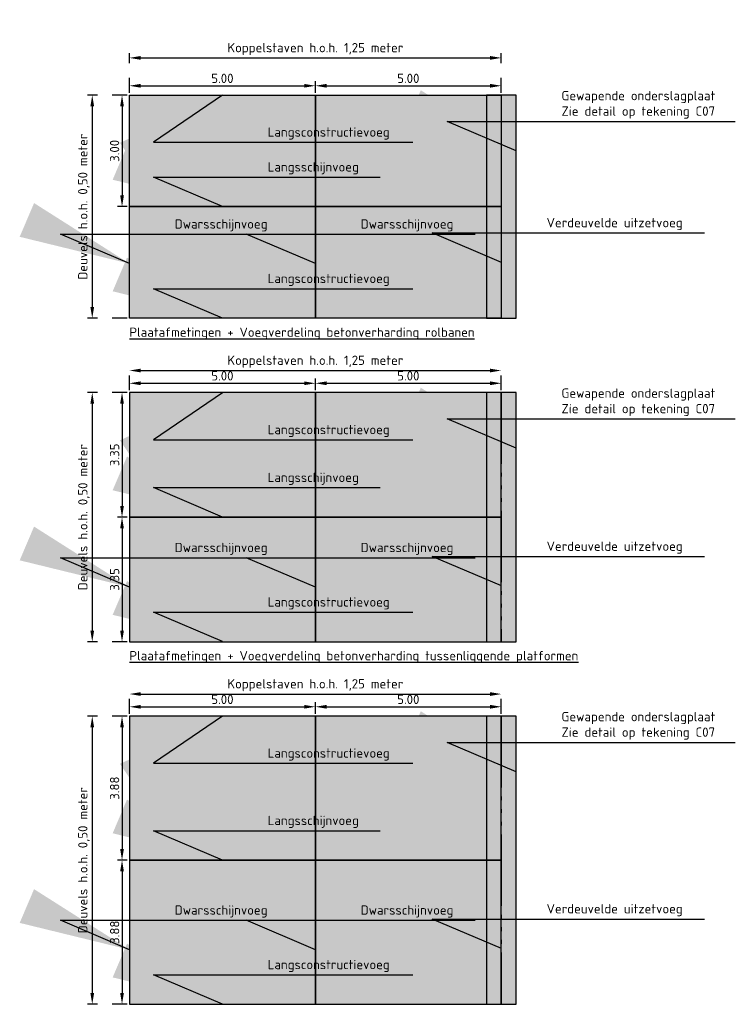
# Model space of a CAD drawing. Header units: metres. Extents: x 175829 to 176206141, y 407048 to 407918896.
# Tile 241 of 256: x 180698 to 180718, y 407221 to 407248. Entities that reach past the tile are written whole.
import ezdxf

# ---------------------------------------------------------------- set-up
doc = ezdxf.new("R2010")
doc.units = ezdxf.units.M
doc.header["$LTSCALE"] = 0.2
doc.header["$PDMODE"] = 3
doc.header["$PDSIZE"] = 1
doc.linetypes.add('ACAD_ISO06W100', pattern=[36, 24, -3, 0, -3, 0, -3, 0, -3])
doc.linetypes.add('XX-HIDDEN', pattern=[4, 2, -2])
doc.layers.add('N-WE-VH-BETONVERHARDING_330mm_PLATFORM-S&R-A', color=7, linetype='Continuous', true_color=0xf0f0f0)
for name, color, linetype in [('N-WE-VH-BETONVERHARDING_330mm_PLATFORM-S&R-G', 3, 'Continuous'), ('N-WE-VH-CO-VOEGEN_BETONVERHARDING_VERDEUVELDE_UITZETVOEG-G', 254, 'ACAD_ISO06W100'), ('N-WE-VH-CO-VOEGEN_BETONVERHARDING_VERDEUVELDE_UITZETVOEG_ONDERSLAGPLAAT-A', 151, 'Continuous'), ('N-WE-VH-CO-VOEGEN_BETONVERHARDING_VERDEUVELDE_UITZETVOEG_ONDERSLAGPLAAT-G', 151, 'Continuous'), ('X-XX-AL-TEKSTEN_LEGENTA-T', 7, 'Continuous')]:
    doc.layers.add(name, color=color, linetype=linetype)
doc.styles.add('NLCS 2.5 mm', font='isocpeur.ttf', dxfattribs={"height": 2.5})
doc.dimstyles.new('NLCS-ARROW', dxfattribs={"dimtxt": 2.5, "dimasz": 3, "dimexe": 1.25, "dimexo": 0.625, "dimgap": 0.75, "dimtad": 1, "dimzin": 0, "dimdsep": 46, "dimtxsty": 'NLCS 2.5 mm', "dimcen": 0, "dimdle": 1, "dimclrd": 1, "dimclre": 251, "dimclrt": 7, "dimazin": 0, "dimtfac": 1, "dimtmove": 1, "dimatfit": 3, "dimfxl": 1, "dimtfillclr": 7, "dimtolj": 1, "dimtzin": 0, "dimarcsym": 0})

# ---------------------------------------------------------------- blocks, each defined once
blk = doc.blocks.new('*D35')
at = {"layer": 'Defpoints', "color": 0, "transparency": 16777216}
for p in [(180706.29, 407246.176), (180701.29, 407245.926), (180706.29, 407245.926)]:
    blk.add_point(p, dxfattribs=at)
at = {"layer": 'X-XX-AL-TEKSTEN_LEGENTA-T', "color": 251, "linetype": 'XX-HIDDEN', "lineweight": -2, "transparency": 16777216}
for p, q in [((180701.29, 407245.988), (180701.29, 407246.301)), ((180706.29, 407245.988), (180706.29, 407246.301))]:
    blk.add_line(p, q, dxfattribs=at)
at = {"layer": 'X-XX-AL-TEKSTEN_LEGENTA-T', "color": 1, "lineweight": -2, "transparency": 16777216}
blk.add_line((180701.59, 407246.176), (180705.99, 407246.176), dxfattribs=at)
at = {"layer": 'X-XX-AL-TEKSTEN_LEGENTA-T', "color": 1, "transparency": 16777216}
for points in [[(180701.59, 407246.226), (180701.59, 407246.126), (180701.29, 407246.176)], [(180705.99, 407246.226), (180705.99, 407246.126), (180706.29, 407246.176)]]:
    blk.add_solid(points, dxfattribs=at)
at = {"layer": 'X-XX-AL-TEKSTEN_LEGENTA-T', "color": 7, "transparency": 16777216, "insert": (180703.79, 407246.376), "char_height": 0.25, "attachment_point": 5, "style": 'NLCS 2.5 mm'}
blk.add_mtext('\\A1;5.00', dxfattribs=at)
blk = doc.blocks.new('*D36')
at = {"layer": 'Defpoints', "color": 0, "transparency": 16777216}
for p in [(180701.29, 407245.926), (180701.091, 407242.926), (180701.29, 407242.926)]:
    blk.add_point(p, dxfattribs=at)
at = {"layer": 'X-XX-AL-TEKSTEN_LEGENTA-T', "color": 251, "linetype": 'XX-HIDDEN', "lineweight": -2, "transparency": 16777216}
for p, q in [((180701.227, 407245.926), (180700.966, 407245.926)), ((180701.227, 407242.926), (180700.966, 407242.926))]:
    blk.add_line(p, q, dxfattribs=at)
at = {"layer": 'X-XX-AL-TEKSTEN_LEGENTA-T', "color": 1, "lineweight": -2, "transparency": 16777216}
blk.add_line((180701.091, 407245.626), (180701.091, 407243.226), dxfattribs=at)
at = {"layer": 'X-XX-AL-TEKSTEN_LEGENTA-T', "color": 1, "transparency": 16777216}
for points in [[(180701.041, 407245.626), (180701.141, 407245.626), (180701.091, 407245.926)], [(180701.041, 407243.226), (180701.141, 407243.226), (180701.091, 407242.926)]]:
    blk.add_solid(points, dxfattribs=at)
at = {"layer": 'X-XX-AL-TEKSTEN_LEGENTA-T', "color": 7, "transparency": 16777216, "insert": (180700.891, 407244.426), "char_height": 0.25, "attachment_point": 5, "rotation": 90, "style": 'NLCS 2.5 mm'}
blk.add_mtext('\\A1;3.00', dxfattribs=at)
blk = doc.blocks.new('*D37')
at = {"layer": 'Defpoints', "color": 0, "transparency": 16777216}
for p in [(180706.29, 407238.176), (180701.29, 407237.926), (180706.29, 407237.926)]:
    blk.add_point(p, dxfattribs=at)
at = {"layer": 'X-XX-AL-TEKSTEN_LEGENTA-T', "color": 251, "linetype": 'XX-HIDDEN', "lineweight": -2, "transparency": 16777216}
for p, q in [((180701.29, 407237.988), (180701.29, 407238.301)), ((180706.29, 407237.988), (180706.29, 407238.301))]:
    blk.add_line(p, q, dxfattribs=at)
at = {"layer": 'X-XX-AL-TEKSTEN_LEGENTA-T', "color": 1, "lineweight": -2, "transparency": 16777216}
blk.add_line((180701.59, 407238.176), (180705.99, 407238.176), dxfattribs=at)
at = {"layer": 'X-XX-AL-TEKSTEN_LEGENTA-T', "color": 1, "transparency": 16777216}
for points in [[(180701.59, 407238.226), (180701.59, 407238.126), (180701.29, 407238.176)], [(180705.99, 407238.226), (180705.99, 407238.126), (180706.29, 407238.176)]]:
    blk.add_solid(points, dxfattribs=at)
at = {"layer": 'X-XX-AL-TEKSTEN_LEGENTA-T', "color": 7, "transparency": 16777216, "insert": (180703.79, 407238.376), "char_height": 0.25, "attachment_point": 5, "style": 'NLCS 2.5 mm'}
blk.add_mtext('\\A1;5.00', dxfattribs=at)
blk = doc.blocks.new('*D38')
at = {"layer": 'Defpoints', "color": 0, "transparency": 16777216}
for p in [(180701.29, 407237.926), (180701.091, 407234.576), (180701.29, 407234.576)]:
    blk.add_point(p, dxfattribs=at)
at = {"layer": 'X-XX-AL-TEKSTEN_LEGENTA-T', "color": 251, "linetype": 'XX-HIDDEN', "lineweight": -2, "transparency": 16777216}
for p, q in [((180701.227, 407237.926), (180700.966, 407237.926)), ((180701.227, 407234.576), (180700.966, 407234.576))]:
    blk.add_line(p, q, dxfattribs=at)
at = {"layer": 'X-XX-AL-TEKSTEN_LEGENTA-T', "color": 1, "lineweight": -2, "transparency": 16777216}
blk.add_line((180701.091, 407237.626), (180701.091, 407234.876), dxfattribs=at)
at = {"layer": 'X-XX-AL-TEKSTEN_LEGENTA-T', "color": 1, "transparency": 16777216}
for points in [[(180701.041, 407237.626), (180701.141, 407237.626), (180701.091, 407237.926)], [(180701.041, 407234.876), (180701.141, 407234.876), (180701.091, 407234.576)]]:
    blk.add_solid(points, dxfattribs=at)
at = {"layer": 'X-XX-AL-TEKSTEN_LEGENTA-T', "color": 7, "transparency": 16777216, "insert": (180700.891, 407236.251), "char_height": 0.25, "attachment_point": 5, "rotation": 90, "style": 'NLCS 2.5 mm'}
blk.add_mtext('\\A1;3.35', dxfattribs=at)
blk = doc.blocks.new('*D39')
at = {"layer": 'Defpoints', "color": 0, "transparency": 16777216}
for p in [(180706.29, 407229.476), (180701.29, 407229.226), (180706.29, 407229.226)]:
    blk.add_point(p, dxfattribs=at)
at = {"layer": 'X-XX-AL-TEKSTEN_LEGENTA-T', "color": 251, "linetype": 'XX-HIDDEN', "lineweight": -2, "transparency": 16777216}
for p, q in [((180701.29, 407229.288), (180701.29, 407229.601)), ((180706.29, 407229.288), (180706.29, 407229.601))]:
    blk.add_line(p, q, dxfattribs=at)
at = {"layer": 'X-XX-AL-TEKSTEN_LEGENTA-T', "color": 1, "lineweight": -2, "transparency": 16777216}
blk.add_line((180701.59, 407229.476), (180705.99, 407229.476), dxfattribs=at)
at = {"layer": 'X-XX-AL-TEKSTEN_LEGENTA-T', "color": 1, "transparency": 16777216}
for points in [[(180701.59, 407229.526), (180701.59, 407229.426), (180701.29, 407229.476)], [(180705.99, 407229.526), (180705.99, 407229.426), (180706.29, 407229.476)]]:
    blk.add_solid(points, dxfattribs=at)
at = {"layer": 'X-XX-AL-TEKSTEN_LEGENTA-T', "color": 7, "transparency": 16777216, "insert": (180703.79, 407229.676), "char_height": 0.25, "attachment_point": 5, "style": 'NLCS 2.5 mm'}
blk.add_mtext('\\A1;5.00', dxfattribs=at)
blk = doc.blocks.new('*D40')
at = {"layer": 'Defpoints', "color": 0, "transparency": 16777216}
for p in [(180701.29, 407229.226), (180701.091, 407225.351), (180701.29, 407225.351)]:
    blk.add_point(p, dxfattribs=at)
at = {"layer": 'X-XX-AL-TEKSTEN_LEGENTA-T', "color": 251, "linetype": 'XX-HIDDEN', "lineweight": -2, "transparency": 16777216}
for p, q in [((180701.227, 407229.226), (180700.966, 407229.226)), ((180701.227, 407225.351), (180700.966, 407225.351))]:
    blk.add_line(p, q, dxfattribs=at)
at = {"layer": 'X-XX-AL-TEKSTEN_LEGENTA-T', "color": 1, "lineweight": -2, "transparency": 16777216}
blk.add_line((180701.091, 407228.926), (180701.091, 407225.651), dxfattribs=at)
at = {"layer": 'X-XX-AL-TEKSTEN_LEGENTA-T', "color": 1, "transparency": 16777216}
for points in [[(180701.041, 407228.926), (180701.141, 407228.926), (180701.091, 407229.226)], [(180701.041, 407225.651), (180701.141, 407225.651), (180701.091, 407225.351)]]:
    blk.add_solid(points, dxfattribs=at)
at = {"layer": 'X-XX-AL-TEKSTEN_LEGENTA-T', "color": 7, "transparency": 16777216, "insert": (180700.891, 407227.288), "char_height": 0.25, "attachment_point": 5, "rotation": 90, "style": 'NLCS 2.5 mm'}
blk.add_mtext('\\A1;3.88', dxfattribs=at)
blk = doc.blocks.new('*D41')
at = {"layer": 'Defpoints', "color": 0, "transparency": 16777216}
for p in [(180711.29, 407246.176), (180706.29, 407245.926), (180711.29, 407245.926)]:
    blk.add_point(p, dxfattribs=at)
at = {"layer": 'X-XX-AL-TEKSTEN_LEGENTA-T', "color": 251, "linetype": 'XX-HIDDEN', "lineweight": -2, "transparency": 16777216}
for p, q in [((180706.29, 407245.988), (180706.29, 407246.301)), ((180711.29, 407245.988), (180711.29, 407246.301))]:
    blk.add_line(p, q, dxfattribs=at)
at = {"layer": 'X-XX-AL-TEKSTEN_LEGENTA-T', "color": 1, "lineweight": -2, "transparency": 16777216}
blk.add_line((180706.59, 407246.176), (180710.99, 407246.176), dxfattribs=at)
at = {"layer": 'X-XX-AL-TEKSTEN_LEGENTA-T', "color": 1, "transparency": 16777216}
for points in [[(180706.59, 407246.226), (180706.59, 407246.126), (180706.29, 407246.176)], [(180710.99, 407246.226), (180710.99, 407246.126), (180711.29, 407246.176)]]:
    blk.add_solid(points, dxfattribs=at)
at = {"layer": 'X-XX-AL-TEKSTEN_LEGENTA-T', "color": 7, "transparency": 16777216, "insert": (180708.79, 407246.376), "char_height": 0.25, "attachment_point": 5, "style": 'NLCS 2.5 mm'}
blk.add_mtext('\\A1;5.00', dxfattribs=at)
blk = doc.blocks.new('*D42')
at = {"layer": 'Defpoints', "color": 0, "transparency": 16777216}
for p in [(180711.29, 407238.176), (180706.29, 407237.926), (180711.29, 407237.926)]:
    blk.add_point(p, dxfattribs=at)
at = {"layer": 'X-XX-AL-TEKSTEN_LEGENTA-T', "color": 251, "linetype": 'XX-HIDDEN', "lineweight": -2, "transparency": 16777216}
for p, q in [((180706.29, 407237.988), (180706.29, 407238.301)), ((180711.29, 407237.988), (180711.29, 407238.301))]:
    blk.add_line(p, q, dxfattribs=at)
at = {"layer": 'X-XX-AL-TEKSTEN_LEGENTA-T', "color": 1, "lineweight": -2, "transparency": 16777216}
blk.add_line((180706.59, 407238.176), (180710.99, 407238.176), dxfattribs=at)
at = {"layer": 'X-XX-AL-TEKSTEN_LEGENTA-T', "color": 1, "transparency": 16777216}
for points in [[(180706.59, 407238.226), (180706.59, 407238.126), (180706.29, 407238.176)], [(180710.99, 407238.226), (180710.99, 407238.126), (180711.29, 407238.176)]]:
    blk.add_solid(points, dxfattribs=at)
at = {"layer": 'X-XX-AL-TEKSTEN_LEGENTA-T', "color": 7, "transparency": 16777216, "insert": (180708.79, 407238.376), "char_height": 0.25, "attachment_point": 5, "style": 'NLCS 2.5 mm'}
blk.add_mtext('\\A1;5.00', dxfattribs=at)
blk = doc.blocks.new('*D43')
at = {"layer": 'Defpoints', "color": 0, "transparency": 16777216}
for p in [(180711.29, 407229.476), (180706.29, 407229.226), (180711.29, 407229.226)]:
    blk.add_point(p, dxfattribs=at)
at = {"layer": 'X-XX-AL-TEKSTEN_LEGENTA-T', "color": 251, "linetype": 'XX-HIDDEN', "lineweight": -2, "transparency": 16777216}
for p, q in [((180706.29, 407229.288), (180706.29, 407229.601)), ((180711.29, 407229.288), (180711.29, 407229.601))]:
    blk.add_line(p, q, dxfattribs=at)
at = {"layer": 'X-XX-AL-TEKSTEN_LEGENTA-T', "color": 1, "lineweight": -2, "transparency": 16777216}
blk.add_line((180706.59, 407229.476), (180710.99, 407229.476), dxfattribs=at)
at = {"layer": 'X-XX-AL-TEKSTEN_LEGENTA-T', "color": 1, "transparency": 16777216}
for points in [[(180706.59, 407229.526), (180706.59, 407229.426), (180706.29, 407229.476)], [(180710.99, 407229.526), (180710.99, 407229.426), (180711.29, 407229.476)]]:
    blk.add_solid(points, dxfattribs=at)
at = {"layer": 'X-XX-AL-TEKSTEN_LEGENTA-T', "color": 7, "transparency": 16777216, "insert": (180708.79, 407229.676), "char_height": 0.25, "attachment_point": 5, "style": 'NLCS 2.5 mm'}
blk.add_mtext('\\A1;5.00', dxfattribs=at)
blk = doc.blocks.new('*D44')
at = {"layer": 'Defpoints', "color": 0, "transparency": 16777216}
for p in [(180701.29, 407234.576), (180701.091, 407231.226), (180701.29, 407231.226)]:
    blk.add_point(p, dxfattribs=at)
at = {"layer": 'X-XX-AL-TEKSTEN_LEGENTA-T', "color": 251, "linetype": 'XX-HIDDEN', "lineweight": -2, "transparency": 16777216}
for p, q in [((180701.227, 407234.576), (180700.966, 407234.576)), ((180701.227, 407231.226), (180700.966, 407231.226))]:
    blk.add_line(p, q, dxfattribs=at)
at = {"layer": 'X-XX-AL-TEKSTEN_LEGENTA-T', "color": 1, "lineweight": -2, "transparency": 16777216}
blk.add_line((180701.091, 407234.276), (180701.091, 407231.526), dxfattribs=at)
at = {"layer": 'X-XX-AL-TEKSTEN_LEGENTA-T', "color": 1, "transparency": 16777216}
for points in [[(180701.041, 407234.276), (180701.141, 407234.276), (180701.091, 407234.576)], [(180701.041, 407231.526), (180701.141, 407231.526), (180701.091, 407231.226)]]:
    blk.add_solid(points, dxfattribs=at)
at = {"layer": 'X-XX-AL-TEKSTEN_LEGENTA-T', "color": 7, "transparency": 16777216, "insert": (180700.891, 407232.901), "char_height": 0.25, "attachment_point": 5, "rotation": 90, "style": 'NLCS 2.5 mm'}
blk.add_mtext('\\A1;3.35', dxfattribs=at)
blk = doc.blocks.new('*D45')
at = {"layer": 'Defpoints', "color": 0, "transparency": 16777216}
for p in [(180701.29, 407225.351), (180701.091, 407221.476), (180701.29, 407221.476)]:
    blk.add_point(p, dxfattribs=at)
at = {"layer": 'X-XX-AL-TEKSTEN_LEGENTA-T', "color": 251, "linetype": 'XX-HIDDEN', "lineweight": -2, "transparency": 16777216}
for p, q in [((180701.227, 407225.351), (180700.966, 407225.351)), ((180701.227, 407221.476), (180700.966, 407221.476))]:
    blk.add_line(p, q, dxfattribs=at)
at = {"layer": 'X-XX-AL-TEKSTEN_LEGENTA-T', "color": 1, "lineweight": -2, "transparency": 16777216}
blk.add_line((180701.091, 407225.051), (180701.091, 407221.776), dxfattribs=at)
at = {"layer": 'X-XX-AL-TEKSTEN_LEGENTA-T', "color": 1, "transparency": 16777216}
for points in [[(180701.041, 407225.051), (180701.141, 407225.051), (180701.091, 407225.351)], [(180701.041, 407221.776), (180701.141, 407221.776), (180701.091, 407221.476)]]:
    blk.add_solid(points, dxfattribs=at)
at = {"layer": 'X-XX-AL-TEKSTEN_LEGENTA-T', "color": 7, "transparency": 16777216, "insert": (180700.891, 407223.413), "char_height": 0.25, "attachment_point": 5, "rotation": 90, "style": 'NLCS 2.5 mm'}
blk.add_mtext('\\A1;3.88', dxfattribs=at)
blk = doc.blocks.new('*D46')
at = {"layer": 'Defpoints', "color": 0, "transparency": 16777216}
for p in [(180711.29, 407246.926), (180701.29, 407245.926), (180711.29, 407245.926)]:
    blk.add_point(p, dxfattribs=at)
at = {"layer": 'X-XX-AL-TEKSTEN_LEGENTA-T', "color": 251, "linetype": 'XX-HIDDEN', "lineweight": -2, "transparency": 16777216}
for p, q in [((180701.29, 407245.988), (180701.29, 407247.051)), ((180711.29, 407245.988), (180711.29, 407247.051))]:
    blk.add_line(p, q, dxfattribs=at)
at = {"layer": 'X-XX-AL-TEKSTEN_LEGENTA-T', "color": 1, "lineweight": -2, "transparency": 16777216}
blk.add_line((180701.59, 407246.926), (180710.99, 407246.926), dxfattribs=at)
at = {"layer": 'X-XX-AL-TEKSTEN_LEGENTA-T', "color": 1, "transparency": 16777216}
for points in [[(180701.59, 407246.976), (180701.59, 407246.876), (180701.29, 407246.926)], [(180710.99, 407246.976), (180710.99, 407246.876), (180711.29, 407246.926)]]:
    blk.add_solid(points, dxfattribs=at)
at = {"layer": 'X-XX-AL-TEKSTEN_LEGENTA-T', "color": 7, "transparency": 16777216, "insert": (180706.29, 407247.163), "char_height": 0.25, "attachment_point": 5, "style": 'NLCS 2.5 mm'}
blk.add_mtext('\\A1;Koppelstaven h.o.h. 1,25 meter', dxfattribs=at)
blk = doc.blocks.new('*D47')
at = {"layer": 'Defpoints', "color": 0, "transparency": 16777216}
for p in [(180701.29, 407245.926), (180700.29, 407239.926), (180701.29, 407239.926)]:
    blk.add_point(p, dxfattribs=at)
at = {"layer": 'X-XX-AL-TEKSTEN_LEGENTA-T', "color": 251, "linetype": 'XX-HIDDEN', "lineweight": -2, "transparency": 16777216}
for p, q in [((180701.227, 407245.926), (180700.165, 407245.926)), ((180701.227, 407239.926), (180700.165, 407239.926))]:
    blk.add_line(p, q, dxfattribs=at)
at = {"layer": 'X-XX-AL-TEKSTEN_LEGENTA-T', "color": 1, "lineweight": -2, "transparency": 16777216}
blk.add_line((180700.29, 407245.626), (180700.29, 407240.226), dxfattribs=at)
at = {"layer": 'X-XX-AL-TEKSTEN_LEGENTA-T', "color": 1, "transparency": 16777216}
for points in [[(180700.24, 407245.626), (180700.34, 407245.626), (180700.29, 407245.926)], [(180700.24, 407240.226), (180700.34, 407240.226), (180700.29, 407239.926)]]:
    blk.add_solid(points, dxfattribs=at)
at = {"layer": 'X-XX-AL-TEKSTEN_LEGENTA-T', "color": 7, "transparency": 16777216, "insert": (180700.065, 407242.926), "char_height": 0.25, "attachment_point": 5, "rotation": 90, "style": 'NLCS 2.5 mm'}
blk.add_mtext('\\A1;Deuvels h.o.h. 0,50 meter', dxfattribs=at)
blk = doc.blocks.new('*D48')
at = {"layer": 'Defpoints', "color": 0, "transparency": 16777216}
for p in [(180711.29, 407238.519), (180701.29, 407237.926), (180711.29, 407237.926)]:
    blk.add_point(p, dxfattribs=at)
at = {"layer": 'X-XX-AL-TEKSTEN_LEGENTA-T', "color": 251, "linetype": 'XX-HIDDEN', "lineweight": -2, "transparency": 16777216}
for p, q in [((180701.29, 407237.988), (180701.29, 407238.644)), ((180711.29, 407237.988), (180711.29, 407238.644))]:
    blk.add_line(p, q, dxfattribs=at)
at = {"layer": 'X-XX-AL-TEKSTEN_LEGENTA-T', "color": 1, "lineweight": -2, "transparency": 16777216}
blk.add_line((180701.59, 407238.519), (180710.99, 407238.519), dxfattribs=at)
at = {"layer": 'X-XX-AL-TEKSTEN_LEGENTA-T', "color": 1, "transparency": 16777216}
for points in [[(180701.59, 407238.569), (180701.59, 407238.469), (180701.29, 407238.519)], [(180710.99, 407238.569), (180710.99, 407238.469), (180711.29, 407238.519)]]:
    blk.add_solid(points, dxfattribs=at)
at = {"layer": 'X-XX-AL-TEKSTEN_LEGENTA-T', "color": 7, "transparency": 16777216, "insert": (180706.29, 407238.757), "char_height": 0.25, "attachment_point": 5, "style": 'NLCS 2.5 mm'}
blk.add_mtext('\\A1;Koppelstaven h.o.h. 1,25 meter', dxfattribs=at)
blk = doc.blocks.new('*D49')
at = {"layer": 'Defpoints', "color": 0, "transparency": 16777216}
for p in [(180701.29, 407237.926), (180700.29, 407231.226), (180701.29, 407231.226)]:
    blk.add_point(p, dxfattribs=at)
at = {"layer": 'X-XX-AL-TEKSTEN_LEGENTA-T', "color": 251, "linetype": 'XX-HIDDEN', "lineweight": -2, "transparency": 16777216}
for p, q in [((180701.227, 407237.926), (180700.165, 407237.926)), ((180701.227, 407231.226), (180700.165, 407231.226))]:
    blk.add_line(p, q, dxfattribs=at)
at = {"layer": 'X-XX-AL-TEKSTEN_LEGENTA-T', "color": 1, "lineweight": -2, "transparency": 16777216}
blk.add_line((180700.29, 407237.626), (180700.29, 407231.526), dxfattribs=at)
at = {"layer": 'X-XX-AL-TEKSTEN_LEGENTA-T', "color": 1, "transparency": 16777216}
for points in [[(180700.24, 407237.626), (180700.34, 407237.626), (180700.29, 407237.926)], [(180700.24, 407231.526), (180700.34, 407231.526), (180700.29, 407231.226)]]:
    blk.add_solid(points, dxfattribs=at)
at = {"layer": 'X-XX-AL-TEKSTEN_LEGENTA-T', "color": 7, "transparency": 16777216, "insert": (180700.065, 407234.576), "char_height": 0.25, "attachment_point": 5, "rotation": 90, "style": 'NLCS 2.5 mm'}
blk.add_mtext('\\A1;Deuvels h.o.h. 0,50 meter', dxfattribs=at)
blk = doc.blocks.new('*D50')
at = {"layer": 'Defpoints', "color": 0, "transparency": 16777216}
for p in [(180711.29, 407229.819), (180701.29, 407229.226), (180711.29, 407229.226)]:
    blk.add_point(p, dxfattribs=at)
at = {"layer": 'X-XX-AL-TEKSTEN_LEGENTA-T', "color": 251, "linetype": 'XX-HIDDEN', "lineweight": -2, "transparency": 16777216}
for p, q in [((180701.29, 407229.288), (180701.29, 407229.944)), ((180711.29, 407229.288), (180711.29, 407229.944))]:
    blk.add_line(p, q, dxfattribs=at)
at = {"layer": 'X-XX-AL-TEKSTEN_LEGENTA-T', "color": 1, "lineweight": -2, "transparency": 16777216}
blk.add_line((180701.59, 407229.819), (180710.99, 407229.819), dxfattribs=at)
at = {"layer": 'X-XX-AL-TEKSTEN_LEGENTA-T', "color": 1, "transparency": 16777216}
for points in [[(180701.59, 407229.869), (180701.59, 407229.769), (180701.29, 407229.819)], [(180710.99, 407229.869), (180710.99, 407229.769), (180711.29, 407229.819)]]:
    blk.add_solid(points, dxfattribs=at)
at = {"layer": 'X-XX-AL-TEKSTEN_LEGENTA-T', "color": 7, "transparency": 16777216, "insert": (180706.29, 407230.057), "char_height": 0.25, "attachment_point": 5, "style": 'NLCS 2.5 mm'}
blk.add_mtext('\\A1;Koppelstaven h.o.h. 1,25 meter', dxfattribs=at)
blk = doc.blocks.new('*D51')
at = {"layer": 'Defpoints', "color": 0, "transparency": 16777216}
for p in [(180701.29, 407229.226), (180700.29, 407221.476), (180701.29, 407221.476)]:
    blk.add_point(p, dxfattribs=at)
at = {"layer": 'X-XX-AL-TEKSTEN_LEGENTA-T', "color": 251, "linetype": 'XX-HIDDEN', "lineweight": -2, "transparency": 16777216}
for p, q in [((180701.227, 407229.226), (180700.165, 407229.226)), ((180701.227, 407221.476), (180700.165, 407221.476))]:
    blk.add_line(p, q, dxfattribs=at)
at = {"layer": 'X-XX-AL-TEKSTEN_LEGENTA-T', "color": 1, "lineweight": -2, "transparency": 16777216}
blk.add_line((180700.29, 407228.926), (180700.29, 407221.776), dxfattribs=at)
at = {"layer": 'X-XX-AL-TEKSTEN_LEGENTA-T', "color": 1, "transparency": 16777216}
for points in [[(180700.24, 407228.926), (180700.34, 407228.926), (180700.29, 407229.226)], [(180700.24, 407221.776), (180700.34, 407221.776), (180700.29, 407221.476)]]:
    blk.add_solid(points, dxfattribs=at)
at = {"layer": 'X-XX-AL-TEKSTEN_LEGENTA-T', "color": 7, "transparency": 16777216, "insert": (180700.065, 407225.351), "char_height": 0.25, "attachment_point": 5, "rotation": 90, "style": 'NLCS 2.5 mm'}
blk.add_mtext('\\A1;Deuvels h.o.h. 0,50 meter', dxfattribs=at)

msp = doc.modelspace()

# ---------------------------------------------------------------- hatches: boundary and pattern name
at = {"layer": 'N-WE-VH-BETONVERHARDING_330mm_PLATFORM-S&R-A'}
h = msp.add_hatch(color=256, dxfattribs=at)
h.dxf.hatch_style = 1
h.paths.add_polyline_path([(180706.2897, 407242.9255), (180711.2897, 407242.9255), (180711.2897, 407239.9255), (180706.2897, 407239.9255)])
h.paths.add_polyline_path([(180706.2897, 407245.9255), (180711.2897, 407245.9255), (180711.2897, 407242.9255), (180706.2897, 407242.9255)])
h.paths.add_polyline_path([(180701.2897, 407242.9255), (180706.2897, 407242.9255), (180706.2897, 407239.9255), (180701.2897, 407239.9255)])
h.paths.add_polyline_path([(180701.2897, 407245.9255), (180706.2897, 407245.9255), (180706.2897, 407242.9255), (180701.2897, 407242.9255)])
h.paths.add_polyline_path([(180706.2897, 407234.5755), (180706.2897, 407231.2255), (180711.2897, 407231.2255), (180711.2897, 407234.5755)])
h.paths.add_polyline_path([(180706.2897, 407237.9255), (180706.2897, 407234.5755), (180711.2897, 407234.5755), (180711.2897, 407237.9255)])
h.paths.add_polyline_path([(180701.2897, 407234.5755), (180701.2897, 407231.2255), (180706.2897, 407231.2255), (180706.2897, 407234.5755)])
h.paths.add_polyline_path([(180701.2897, 407237.9255), (180701.2897, 407234.5755), (180706.2897, 407234.5755), (180706.2897, 407237.9255)])
h.paths.add_polyline_path([(180706.2897, 407225.3505), (180706.2897, 407221.4755), (180711.2897, 407221.4755), (180711.2897, 407225.3505)])
h.paths.add_polyline_path([(180706.2897, 407229.2255), (180706.2897, 407225.3505), (180711.2897, 407225.3505), (180711.2897, 407229.2255)])
h.paths.add_polyline_path([(180701.2897, 407225.3505), (180701.2897, 407221.4755), (180706.2897, 407221.4755), (180706.2897, 407225.3505)])
h.paths.add_polyline_path([(180701.2897, 407229.2255), (180701.2897, 407225.3505), (180706.2897, 407225.3505), (180706.2897, 407229.2255)])
at = {"layer": 'N-WE-VH-CO-VOEGEN_BETONVERHARDING_VERDEUVELDE_UITZETVOEG_ONDERSLAGPLAAT-A'}
h = msp.add_hatch(color=256, dxfattribs=at)
h.dxf.hatch_style = 1
h.paths.add_polyline_path([(180710.8897, 407245.9255), (180710.8897, 407239.9255), (180711.6897, 407239.9255), (180711.6897, 407245.9255)])
h = msp.add_hatch(color=256, dxfattribs=at)
h.dxf.hatch_style = 1
h.paths.add_polyline_path([(180710.8897, 407237.9255), (180710.8897, 407231.2255), (180711.6897, 407231.2255), (180711.6897, 407237.9255)])
h = msp.add_hatch(color=256, dxfattribs=at)
h.dxf.hatch_style = 1
h.paths.add_polyline_path([(180710.8897, 407229.2255), (180710.8897, 407221.4755), (180711.6897, 407221.4755), (180711.6897, 407229.2255)])

# ---------------------------------------------------------------- linework, layer by layer
at = {"layer": 'N-WE-VH-BETONVERHARDING_330mm_PLATFORM-S&R-G', "flags": 128}
for points in [[(180701.2897, 407245.9255), (180706.2897, 407245.9255), (180706.2897, 407242.9255), (180701.2897, 407242.9255), (180701.2897, 407245.9255)], [(180706.2897, 407245.9255), (180711.2897, 407245.9255), (180711.2897, 407242.9255), (180706.2897, 407242.9255), (180706.2897, 407245.9255)], [(180701.2897, 407242.9255), (180706.2897, 407242.9255), (180706.2897, 407239.9255), (180701.2897, 407239.9255), (180701.2897, 407242.9255)], [(180706.2897, 407242.9255), (180711.2897, 407242.9255), (180711.2897, 407239.9255), (180706.2897, 407239.9255), (180706.2897, 407242.9255)], [(180701.2897, 407237.9255), (180701.2897, 407234.5755), (180706.2897, 407234.5755), (180706.2897, 407237.9255), (180701.2897, 407237.9255)], [(180706.2897, 407237.9255), (180706.2897, 407234.5755), (180711.2897, 407234.5755), (180711.2897, 407237.9255), (180706.2897, 407237.9255)], [(180701.2897, 407234.5755), (180701.2897, 407231.2255), (180706.2897, 407231.2255), (180706.2897, 407234.5755), (180701.2897, 407234.5755)], [(180706.2897, 407234.5755), (180706.2897, 407231.2255), (180711.2897, 407231.2255), (180711.2897, 407234.5755), (180706.2897, 407234.5755)], [(180701.2897, 407229.2255), (180701.2897, 407225.3505), (180706.2897, 407225.3505), (180706.2897, 407229.2255), (180701.2897, 407229.2255)], [(180706.2897, 407229.2255), (180706.2897, 407225.3505), (180711.2897, 407225.3505), (180711.2897, 407229.2255), (180706.2897, 407229.2255)], [(180701.2897, 407225.3505), (180701.2897, 407221.4755), (180706.2897, 407221.4755), (180706.2897, 407225.3505), (180701.2897, 407225.3505)], [(180706.2897, 407225.3505), (180706.2897, 407221.4755), (180711.2897, 407221.4755), (180711.2897, 407225.3505), (180706.2897, 407225.3505)]]:
    msp.add_lwpolyline(points, dxfattribs=at)
at = {"layer": 'N-WE-VH-CO-VOEGEN_BETONVERHARDING_VERDEUVELDE_UITZETVOEG-G', "ltscale": 0.4, "flags": 128}
for points in [[(180711.2897, 407245.9255), (180711.2897, 407239.9255)], [(180711.2897, 407237.9255), (180711.2897, 407231.2255)], [(180711.2897, 407229.2255), (180711.2897, 407221.4755)]]:
    msp.add_lwpolyline(points, dxfattribs=at)
at = {"layer": 'N-WE-VH-CO-VOEGEN_BETONVERHARDING_VERDEUVELDE_UITZETVOEG_ONDERSLAGPLAAT-G', "flags": 128}
for points in [[(180710.8897, 407245.9255), (180710.8897, 407239.9255), (180711.6897, 407239.9255), (180711.6897, 407245.9255), (180710.8897, 407245.9255)], [(180710.8897, 407237.9255), (180710.8897, 407231.2255), (180711.6897, 407231.2255), (180711.6897, 407237.9255), (180710.8897, 407237.9255)], [(180710.8897, 407229.2255), (180710.8897, 407221.4755), (180711.6897, 407221.4755), (180711.6897, 407229.2255), (180710.8897, 407229.2255)]]:
    msp.add_lwpolyline(points, dxfattribs=at)

# ---------------------------------------------------------------- texts
at = {"layer": 'X-XX-AL-TEKSTEN_LEGENTA-T', "style": 'NLCS 2.5 mm'}
for s, p in [('%%UPlaatafmetingen + Voegverdeling betonverharding rolbanen', (180701.2897, 407239.4255)), ('%%UPlaatafmetingen + Voegverdeling betonverharding tussenliggende platformen', (180701.2897, 407230.7255))]:
    msp.add_text(s, height=0.25, dxfattribs=at).set_placement(p)
at = {"layer": 'X-XX-AL-TEKSTEN_LEGENTA-T', "color": 7, "char_height": 0.25, "style": 'NLCS 2.5 mm'}
for s, insert, attachment_point in [('\\A1;Gewapende onderslagplaat\\PZie detail op tekening C07', (180712.9082, 407245.294), 7), ('\\A1;Langsconstructievoeg', (180705.0082, 407245.0565), 1), ('\\A1;Langsschijnvoeg', (180705.0082, 407243.7945), 7), ('\\A1;Dwarsschijnvoeg', (180702.5082, 407242.2597), 7), ('\\A1;Dwarsschijnvoeg', (180707.5082, 407242.2597), 7), ('\\A1;Verdeuvelde uitzetvoeg', (180712.5082, 407242.2945), 7), ('\\A1;Langsconstructievoeg', (180705.0082, 407240.7945), 7), ('\\A1;Gewapende onderslagplaat\\PZie detail op tekening C07', (180712.9082, 407237.294), 7), ('\\A1;Langsconstructievoeg', (180705.0082, 407237.0565), 1), ('\\A1;Langsschijnvoeg', (180705.0082, 407235.4445), 7), ('\\A1;Dwarsschijnvoeg', (180702.5082, 407233.5597), 7), ('\\A1;Dwarsschijnvoeg', (180707.5082, 407233.5597), 7), ('\\A1;Verdeuvelde uitzetvoeg', (180712.5082, 407233.5945), 7), ('\\A1;Langsconstructievoeg', (180705.0082, 407232.0945), 7), ('\\A1;Gewapende onderslagplaat\\PZie detail op tekening C07', (180712.9082, 407228.594), 7), ('\\A1;Langsconstructievoeg', (180705.0082, 407228.3565), 1), ('\\A1;Langsschijnvoeg', (180705.0082, 407226.2195), 7), ('\\A1;Verdeuvelde uitzetvoeg', (180712.5082, 407223.8445), 7), ('\\A1;Dwarsschijnvoeg', (180702.5082, 407223.8097), 7), ('\\A1;Dwarsschijnvoeg', (180707.5082, 407223.8097), 7), ('\\A1;Langsconstructievoeg', (180705.0082, 407222.3445), 7)]:
    msp.add_mtext(s, dxfattribs=dict(at, insert=insert, attachment_point=attachment_point))

# ---------------------------------------------------------------- dimensions: what is measured, and where the dimension line sits
at = {"layer": 'X-XX-AL-TEKSTEN_LEGENTA-T'}
for base, p1, p2, picture, middle in [((180711.2897, 407246.9255), (180701.2897, 407245.9255), (180711.2897, 407245.9255), '*D46', (180706.2897, 407247.163)), ((180711.2897, 407238.5193), (180701.2897, 407237.9255), (180711.2897, 407237.9255), '*D48', (180706.2897, 407238.7568)), ((180711.2897, 407229.8193), (180701.2897, 407229.2255), (180711.2897, 407229.2255), '*D50', (180706.2897, 407230.0568))]:
    dim = msp.add_linear_dim(base=base, p1=p1, p2=p2, text='Koppelstaven h.o.h. 1,25 meter', dimstyle='NLCS-ARROW', dxfattribs=at)
    dim.commit()
    dim.dimension.update_dxf_attribs({"geometry": picture, "text_midpoint": middle})
for base, p1, p2, picture, middle in [((180706.2897, 407246.1755), (180701.2897, 407245.9255), (180706.2897, 407245.9255), '*D35', (180703.7897, 407246.3755)), ((180711.2897, 407246.1755), (180706.2897, 407245.9255), (180711.2897, 407245.9255), '*D41', (180708.7897, 407246.3755)), ((180706.2897, 407238.1755), (180701.2897, 407237.9255), (180706.2897, 407237.9255), '*D37', (180703.7897, 407238.3755)), ((180711.2897, 407238.1755), (180706.2897, 407237.9255), (180711.2897, 407237.9255), '*D42', (180708.7897, 407238.3755)), ((180706.2897, 407229.4755), (180701.2897, 407229.2255), (180706.2897, 407229.2255), '*D39', (180703.7897, 407229.6755)), ((180711.2897, 407229.4755), (180706.2897, 407229.2255), (180711.2897, 407229.2255), '*D43', (180708.7897, 407229.6755))]:
    dim = msp.add_linear_dim(base=base, p1=p1, p2=p2, dimstyle='NLCS-ARROW', dxfattribs=at)
    dim.commit()
    dim.dimension.update_dxf_attribs({"geometry": picture, "text_midpoint": middle})
for base, p1, p2, picture, middle in [((180700.2897, 407239.9255), (180701.2897, 407245.9255), (180701.2897, 407239.9255), '*D47', (180700.0647, 407242.9255)), ((180700.2897, 407231.2255), (180701.2897, 407237.9255), (180701.2897, 407231.2255), '*D49', (180700.0647, 407234.5755)), ((180700.2897, 407221.4755), (180701.2897, 407229.2255), (180701.2897, 407221.4755), '*D51', (180700.0647, 407225.3505))]:
    dim = msp.add_linear_dim(base=base, p1=p1, p2=p2, angle=90, text='Deuvels h.o.h. 0,50 meter', dimstyle='NLCS-ARROW', dxfattribs=at)
    dim.commit()
    dim.dimension.update_dxf_attribs({"geometry": picture, "text_midpoint": middle})
for base, p1, p2, picture, middle in [((180701.091, 407242.9255), (180701.2897, 407245.9255), (180701.2897, 407242.9255), '*D36', (180700.891, 407244.4255)), ((180701.091, 407234.5755), (180701.2897, 407237.9255), (180701.2897, 407234.5755), '*D38', (180700.891, 407236.2505)), ((180701.091, 407231.2255), (180701.2897, 407234.5755), (180701.2897, 407231.2255), '*D44', (180700.891, 407232.9005)), ((180701.0910128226, 407225.3505098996), (180701.2897062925, 407229.2255098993), (180701.2897062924, 407225.3505098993), '*D40', (180700.8910128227, 407227.2880098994)), ((180701.0910128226, 407221.4755098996), (180701.2897062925, 407225.3505098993), (180701.2897062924, 407221.4755098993), '*D45', (180700.8910128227, 407223.4130098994))]:
    dim = msp.add_linear_dim(base=base, p1=p1, p2=p2, angle=90, dimstyle='NLCS-ARROW', dxfattribs=at)
    dim.commit()
    dim.dimension.update_dxf_attribs({"geometry": picture, "text_midpoint": middle})

# ---------------------------------------------------------------- leaders
at = {"layer": 'X-XX-AL-TEKSTEN_LEGENTA-T', "annotation_type": 0, "has_hookline": 1, "hookline_direction": 0}
for points, text_width in [([(180703.7923, 407245.9231), (180701.9332, 407244.6565), (180704.9332, 407244.6565)], 3.225), ([(180711.6923, 407244.4275), (180709.8332, 407245.219), (180712.8332, 407245.219)], 4), ([(180703.7923, 407242.9279), (180701.9332, 407243.7195), (180704.9332, 407243.7195)], 2.35), ([(180701.2923, 407241.3931), (180699.4332, 407242.1847), (180702.4332, 407242.1847)], 2.4), ([(180706.2923, 407241.3931), (180704.4332, 407242.1847), (180707.4332, 407242.1847)], 2.4), ([(180711.2923, 407241.4279), (180709.4332, 407242.2195), (180712.4332, 407242.2195)], 3.575), ([(180703.7923, 407239.9279), (180701.9332, 407240.7195), (180704.9332, 407240.7195)], 3.225), ([(180703.7923, 407237.9231), (180701.9332, 407236.6565), (180704.9332, 407236.6565)], 3.225), ([(180711.6923, 407236.4275), (180709.8332, 407237.219), (180712.8332, 407237.219)], 4), ([(180703.7923, 407234.5779), (180701.9332, 407235.3695), (180704.9332, 407235.3695)], 2.35), ([(180701.2923, 407232.6931), (180699.4332, 407233.4847), (180702.4332, 407233.4847)], 2.4), ([(180706.2923, 407232.6931), (180704.4332, 407233.4847), (180707.4332, 407233.4847)], 2.4), ([(180711.2923, 407232.7279), (180709.4332, 407233.5195), (180712.4332, 407233.5195)], 3.575), ([(180703.7923, 407231.2279), (180701.9332, 407232.0195), (180704.9332, 407232.0195)], 3.225), ([(180703.7923, 407229.2231), (180701.9332, 407227.9565), (180704.9332, 407227.9565)], 3.225), ([(180711.6923, 407227.7275), (180709.8332, 407228.519), (180712.8332, 407228.519)], 4), ([(180703.7923, 407225.3529), (180701.9332, 407226.1445), (180704.9332, 407226.1445)], 2.35), ([(180701.2923, 407222.9431), (180699.4332, 407223.7347), (180702.4332, 407223.7347)], 2.4), ([(180706.2923, 407222.9431), (180704.4332, 407223.7347), (180707.4332, 407223.7347)], 2.4), ([(180711.2923, 407222.9779), (180709.4332, 407223.7695), (180712.4332, 407223.7695)], 3.575), ([(180703.7923, 407221.4779), (180701.9332, 407222.2695), (180704.9332, 407222.2695)], 3.225)]:
    msp.add_leader(points, dimstyle='NLCS-ARROW', override={"dimscale": 0}, dxfattribs=dict(at, text_width=text_width))

doc.saveas('drawing.dxf')
